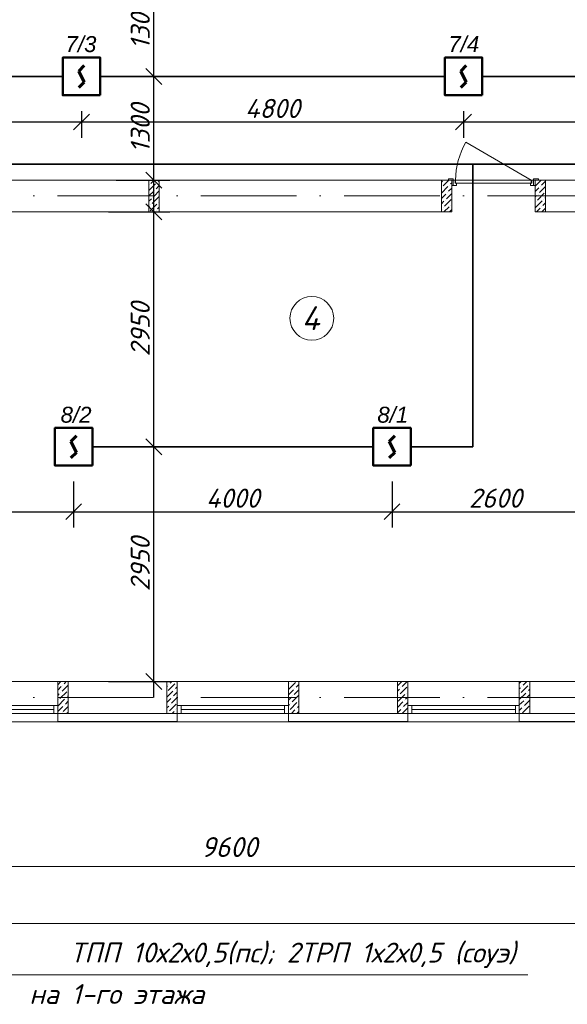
# Model space of a CAD drawing. Header units: millimetres. Extents: x 1114507 to 93926427, y 174473 to 817039.
# Tile 119 of 256: x 1744093 to 1750974, y 476147 to 488516. Entities that reach past the tile are written whole.
import ezdxf

# ---------------------------------------------------------------- set-up
doc = ezdxf.new("R2010")
doc.units = ezdxf.units.MM
doc.linetypes.add('ACAD_ISO02W100', pattern=[15, 12, -3])
doc.linetypes.add('ACAD_ISO10W100', pattern=[18, 12, -3, 0, -3])
for name, color, linetype, lineweight in [('Doors', 86, 'Continuous', 13), ('expl', 234, 'Continuous', 13), ('SHEMA', 174, 'Continuous', 25), ('размеры', 12, 'Continuous', 15)]:
    doc.layers.add(name, color=color, linetype=linetype, lineweight=lineweight)
doc.layers.add('kcd_tx', color=7, linetype='Continuous')
doc.layers.add('RAZMERNAR', color=152, linetype='Continuous')
doc.styles.get("Standard").update_dxf_attribs({"font": 'isocpeui.ttf'})
doc.styles.add('X_ISO', font='isocpeui.ttf')
doc.dimstyles.new('Санжар', dxfattribs={"dimtxt": 240, "dimasz": 200, "dimexe": 200, "dimexo": 200, "dimgap": 50, "dimtad": 1, "dimdec": 0, "dimtxsty": 'Standard', "dimblk": 'OBLIQUE', "dimcen": 2.5, "dimdle": 200, "dimclrd": 152, "dimclre": 152, "dimclrt": 152, "dimadec": 0, "dimazin": 0, "dimtfac": 1, "dimtdec": 0, "dimtmove": 0, "dimatfit": 3, "dimldrblk": 'OBLIQUE', "dimfxl": 0, "dimlwd": 0, "dimlwe": 0, "dimarcsym": 0})

# ---------------------------------------------------------------- blocks, each defined once
blk = doc.blocks.new('blokqav3mak')
at = {"lineweight": 0, "ltscale": 100}
for p, q in [((1610716, 773325), (1602966, 773325)), ((1610716, 772925), (1610716, 773325)), ((1612966, 773325), (1611766, 773325)), ((1611766, 772925), (1611766, 773325)), ((1610716, 772925), (1603366, 772925)), ((1612566, 772925), (1611766, 772925)), ((1605766, 767025), (1604366, 767025)), ((1605766, 767025), (1607266, 767025)), ((1605766, 767025), (1605766, 766625)), ((1607266, 767025), (1607266, 766625)), ((1608666, 767025), (1607266, 767025)), ((1608666, 767025), (1610166, 767025)), ((1608666, 767025), (1608666, 766625)), ((1610166, 767025), (1610166, 766625)), ((1611566, 767025), (1610166, 767025)), ((1611566, 767025), (1614136, 767025)), ((1611566, 767025), (1611566, 766625)), ((1605766, 766625), (1607266, 766625)), ((1608666, 766625), (1610166, 766625)), ((1611566, 766625), (1614266, 766625)), ((1605766, 766518), (1604366, 766518)), ((1608666, 766518), (1607266, 766518)), ((1611566, 766518), (1610166, 766518))]:
    blk.add_line(p, q, dxfattribs=at)
at = {"linetype": 'Continuous', "lineweight": 0, "ltscale": 100}
for p, q in [((1606936, 773284, 0), (1606977, 773325, 0)), ((1610608, 773251, 0), (1610682, 773325, 0)), ((1606911, 773192, 0), (1606995, 773276, 0)), ((1606919, 773267, 0), (1606919, 773267, 0)), ((1606986, 773200, 0), (1606986, 773200, 0)), ((1607003, 773217, 0), (1607041, 773255, 0)), ((1607011, 773292, 0), (1607011, 773292, 0)), ((1607028, 773309, 0), (1607041, 773322, 0)), ((1610586, 773297, 0), (1610599, 773310, 0)), ((1610586, 773162, 0), (1610667, 773243, 0)), ((1610591, 773234, 0), (1610591, 773234, 0)), ((1610675, 773184, 0), (1610716, 773225, 0)), ((1610683, 773260, 0), (1610683, 773260, 0)), ((1610700, 773276, 0), (1610716, 773292, 0)), ((1611766, 773247, 0), (1611837, 773319, 0)), ((1611766, 773180, 0), (1611812, 773226, 0)), ((1611821, 773167, 0), (1611896, 773243, 0)), ((1611829, 773243, 0), (1611829, 773243, 0)), ((1611846, 773260, 0), (1611896, 773310, 0)), ((1606911, 773125, 0), (1606969, 773183, 0)), ((1606911, 773058, 0), (1606944, 773090, 0)), ((1606953, 773031, 0), (1607037, 773116, 0)), ((1606961, 773107, 0), (1606961, 773107, 0)), ((1606978, 773124, 0), (1607041, 773188, 0)), ((1610586, 773095, 0), (1610641, 773150, 0)), ((1610625, 772999, 0), (1610709, 773083, 0)), ((1610650, 773091, 0), (1610716, 773158, 0)), ((1610658, 773167, 0), (1610658, 773167, 0)), ((1611766, 773113, 0), (1611787, 773133, 0)), ((1611795, 773074, 0), (1611880, 773159, 0)), ((1611804, 773150, 0), (1611804, 773150, 0)), ((1611871, 773083, 0), (1611871, 773083, 0)), ((1611888, 773100, 0), (1611896, 773108, 0)), ((1611896, 773175, 0), (1611896, 773175, 0)), ((1606911, 772990, 0), (1606919, 772998, 0)), ((1606927, 772939, 0), (1607011, 773023, 0)), ((1606936, 773015, 0), (1606936, 773015, 0)), ((1607020, 772964, 0), (1607041, 772986, 0)), ((1607028, 773040, 0), (1607028, 773040, 0)), ((1610586, 773028, 0), (1610616, 773058, 0)), ((1610586, 772960, 0), (1610591, 772965, 0)), ((1610608, 772982, 0), (1610608, 772982, 0)), ((1610618, 772925, 0), (1610683, 772990, 0)), ((1610633, 773074, 0), (1610633, 773074, 0)), ((1610692, 772931, 0), (1610716, 772956, 0)), ((1610700, 773007, 0), (1610700, 773007, 0)), ((1611770, 772982, 0), (1611854, 773066, 0)), ((1611778, 773058, 0), (1611778, 773058, 0)), ((1611781, 772925, 0), (1611829, 772973, 0)), ((1611846, 772990, 0), (1611846, 772990, 0)), ((1611848, 772925, 0), (1611896, 772973, 0)), ((1611863, 773007, 0), (1611896, 773041, 0)), ((1606981, 772925, 0), (1606986, 772930, 0)), ((1607003, 772947, 0), (1607003, 772947, 0)), ((1605766, 766985, 0), (1605807, 767025, 0)), ((1605845, 766996, 0), (1605874, 767025, 0)), ((1607178, 767004, 0), (1607198, 767025, 0)), ((1608695, 767021, 0), (1608699, 767025, 0)), ((1610036, 766971, 0), (1610087, 767021, 0)), ((1610095, 766962, 0), (1610158, 767025, 0)), ((1611566, 767000, 0), (1611591, 767025, 0)), ((1611613, 766979, 0), (1611659, 767025, 0)), ((1605766, 766917, 0), (1605811, 766962, 0)), ((1605794, 766811, 0), (1605879, 766895, 0)), ((1605820, 766903, 0), (1605896, 766980, 0)), ((1605828, 766979, 0), (1605828, 766979, 0)), ((1605895, 766912, 0), (1605895, 766912, 0)), ((1607136, 766963, 0), (1607144, 766971, 0)), ((1607136, 766828, 0), (1607211, 766903, 0)), ((1607152, 766912, 0), (1607237, 766996, 0)), ((1607161, 766987, 0), (1607161, 766987, 0)), ((1607220, 766844, 0), (1607266, 766891, 0)), ((1607228, 766920, 0), (1607228, 766920, 0)), ((1607245, 766937, 0), (1607266, 766958, 0)), ((1607253, 767013, 0), (1607253, 767013, 0)), ((1608666, 766858, 0), (1608729, 766920, 0)), ((1608670, 766929, 0), (1608754, 767013, 0)), ((1608678, 767004, 0), (1608678, 767004, 0)), ((1608737, 766861, 0), (1608796, 766920, 0)), ((1608746, 766937, 0), (1608746, 766937, 0)), ((1608762, 766954, 0), (1608796, 766988, 0)), ((1610036, 766903, 0), (1610061, 766929, 0)), ((1610070, 766870, 0), (1610154, 766954, 0)), ((1610078, 766945, 0), (1610078, 766945, 0)), ((1610163, 766895, 0), (1610166, 766899, 0)), ((1611566, 766933, 0), (1611579, 766945, 0)), ((1611587, 766886, 0), (1611672, 766971, 0)), ((1611596, 766962, 0), (1611596, 766962, 0)), ((1611663, 766895, 0), (1611663, 766895, 0)), ((1611680, 766912, 0), (1611696, 766928, 0)), ((1611688, 766987, 0), (1611688, 766987, 0)), ((1605766, 766850, 0), (1605786, 766870, 0)), ((1605769, 766718, 0), (1605853, 766802, 0)), ((1605778, 766794, 0), (1605778, 766794, 0)), ((1605803, 766886, 0), (1605803, 766886, 0)), ((1605862, 766743, 0), (1605896, 766778, 0)), ((1605870, 766819, 0), (1605870, 766819, 0)), ((1605887, 766836, 0), (1605896, 766845, 0)), ((1607136, 766761, 0), (1607186, 766811, 0)), ((1607194, 766752, 0), (1607266, 766824, 0)), ((1607203, 766828, 0), (1607203, 766828, 0)), ((1608666, 766790, 0), (1608703, 766828, 0)), ((1608712, 766769, 0), (1608796, 766853, 0)), ((1608720, 766844, 0), (1608720, 766844, 0)), ((1608788, 766777, 0), (1608788, 766777, 0)), ((1610036, 766701, 0), (1610104, 766769, 0)), ((1610045, 766777, 0), (1610129, 766861, 0)), ((1610053, 766853, 0), (1610053, 766853, 0)), ((1610120, 766785, 0), (1610120, 766785, 0)), ((1610137, 766802, 0), (1610166, 766831, 0)), ((1610146, 766878, 0), (1610146, 766878, 0)), ((1611566, 766798, 0), (1611646, 766878, 0)), ((1611566, 766731, 0), (1611621, 766785, 0)), ((1611571, 766870, 0), (1611571, 766870, 0)), ((1611629, 766726, 0), (1611696, 766793, 0)), ((1611638, 766802, 0), (1611638, 766802, 0)), ((1611655, 766819, 0), (1611696, 766861, 0)), ((1605766, 766648, 0), (1605828, 766710, 0)), ((1605836, 766651, 0), (1605896, 766711, 0)), ((1605845, 766726, 0), (1605845, 766726, 0)), ((1607136, 766694, 0), (1607161, 766718, 0)), ((1607169, 766659, 0), (1607253, 766743, 0)), ((1607178, 766735, 0), (1607178, 766735, 0)), ((1607203, 766625, 0), (1607228, 766651, 0)), ((1607245, 766668, 0), (1607245, 766668, 0)), ((1607262, 766684, 0), (1607266, 766689, 0)), ((1608666, 766723, 0), (1608678, 766735, 0)), ((1608670, 766659, 0), (1608670, 766659, 0)), ((1608687, 766676, 0), (1608771, 766760, 0)), ((1608695, 766752, 0), (1608695, 766752, 0)), ((1608703, 766625, 0), (1608746, 766668, 0)), ((1608762, 766684, 0), (1608762, 766684, 0)), ((1608770, 766625, 0), (1608796, 766651, 0)), ((1608779, 766701, 0), (1608796, 766718, 0)), ((1610036, 766634, 0), (1610078, 766676, 0)), ((1610095, 766625, 0), (1610166, 766697, 0)), ((1610095, 766693, 0), (1610095, 766693, 0)), ((1610112, 766710, 0), (1610166, 766764, 0)), ((1611566, 766663, 0), (1611596, 766693, 0)), ((1611604, 766634, 0), (1611688, 766718, 0)), ((1611613, 766710, 0), (1611613, 766710, 0)), ((1605820, 766634, 0), (1605820, 766634, 0)), ((1605878, 766625, 0), (1605895, 766642, 0)), ((1607152, 766642, 0), (1607152, 766642, 0)), ((1610163, 766625, 0), (1610163, 766625, 0)), ((1611663, 766625, 0), (1611663, 766625, 0)), ((1611680, 766642, 0), (1611680, 766642, 0))]:
    blk.add_line(p, q, dxfattribs=at)
at = {"color": 1, "linetype": 'ACAD_ISO10W100', "lineweight": 0, "ltscale": 100}
for p, q in [((1626766, 773125), (1599766, 773125)), ((1626766, 766825), (1599766, 766825))]:
    blk.add_line(p, q, dxfattribs=at)
at = {"color": 5, "lineweight": 0}
for p, q in [((1605716, 766725), (1604416, 766725)), ((1605716, 766675), (1604416, 766675)), ((1605766, 766725), (1605716, 766725)), ((1605716, 766725), (1605716, 766625)), ((1605766, 766625), (1605766, 766725)), ((1607266, 766725), (1607316, 766725)), ((1607266, 766625), (1607266, 766725)), ((1608616, 766725), (1607316, 766725)), ((1607316, 766725), (1607316, 766625)), ((1608616, 766675), (1607316, 766675)), ((1608666, 766725), (1608616, 766725)), ((1608616, 766725), (1608616, 766625)), ((1608666, 766625), (1608666, 766725)), ((1610166, 766725), (1610216, 766725)), ((1610166, 766625), (1610166, 766725)), ((1611516, 766725), (1610216, 766725)), ((1610216, 766725), (1610216, 766625)), ((1611516, 766675), (1610216, 766675)), ((1611566, 766725), (1611516, 766725)), ((1611516, 766725), (1611516, 766625)), ((1611566, 766625), (1611566, 766725)), ((1605716, 766625), (1604416, 766625)), ((1605716, 766625), (1605766, 766625)), ((1607316, 766625), (1607266, 766625)), ((1608616, 766625), (1607316, 766625)), ((1608616, 766625), (1608666, 766625)), ((1610216, 766625), (1610166, 766625)), ((1611516, 766625), (1610216, 766625)), ((1611516, 766625), (1611566, 766625))]:
    blk.add_line(p, q, dxfattribs=at)
at = {"color": 252, "lineweight": 0, "ltscale": 100}
for p, q in [((1605766, 766625), (1605766, 766518)), ((1607266, 766625), (1607266, 766518)), ((1608666, 766625), (1608666, 766518)), ((1610166, 766625), (1610166, 766518)), ((1611566, 766625), (1611566, 766518)), ((1605766, 766518), (1607266, 766518)), ((1608666, 766518), (1610166, 766518)), ((1611566, 766518), (1614266, 766518))]:
    blk.add_line(p, q, dxfattribs=at)
at = {"color": 32, "lineweight": 0, "ltscale": 100}
for p, q in [((1605766, 766525), (1607266, 766525)), ((1608666, 766525), (1610166, 766525)), ((1611566, 766525), (1614266, 766525))]:
    blk.add_line(p, q, dxfattribs=at)
at = {"layer": 'Doors', "lineweight": 0}
for p, q in [((1611716, 773325), (1610894, 773800)), ((1610736, 773340), (1610676, 773340)), ((1610676, 773340), (1610676, 773325)), ((1610676, 773325), (1610736, 773325)), ((1610736, 773325), (1610716, 773325)), ((1610716, 773325), (1610716, 773255)), ((1610736, 773325), (1610736, 773340)), ((1610736, 773255), (1610736, 773325)), ((1610736, 773325), (1610761, 773325)), ((1610736, 773255), (1610736, 773325)), ((1610761, 773325), (1610761, 773285)), ((1611716, 773325), (1610766, 773325)), ((1610766, 773325), (1610766, 773285)), ((1611716, 773285), (1611716, 773325)), ((1611746, 773325), (1611721, 773325)), ((1611721, 773325), (1611721, 773285)), ((1611806, 773340), (1611746, 773340)), ((1611746, 773340), (1611746, 773325)), ((1611746, 773255), (1611746, 773325)), ((1611746, 773255), (1611746, 773325)), ((1611746, 773325), (1611766, 773325)), ((1611746, 773325), (1611806, 773325)), ((1611766, 773325), (1611766, 773255)), ((1611806, 773325), (1611806, 773340)), ((1610716, 773255), (1610736, 773255)), ((1610776, 773255), (1610736, 773255)), ((1610761, 773285), (1610776, 773285)), ((1610766, 773285), (1611716, 773285)), ((1610776, 773285), (1610776, 773255)), ((1611706, 773285), (1611706, 773255)), ((1611721, 773285), (1611706, 773285)), ((1611706, 773255), (1611746, 773255)), ((1611766, 773255), (1611746, 773255))]:
    blk.add_line(p, q, dxfattribs=at)
blk.add_arc((1611716, 773325), 950, 150, 180, dxfattribs=at)
at = {"layer": 'RAZMERNAR', "lineweight": 0, "ltscale": 100}
for p, q in [((1612916, 764701), (1603016, 764701)), ((1626916, 763987), (1599616, 763987))]:
    blk.add_line(p, q, dxfattribs=at)
at = {"layer": 'размеры', "lineweight": 0, "ltscale": 5}
for p, q in [((1607041, 773325), (1606911, 773325)), ((1606911, 773325), (1606911, 772925)), ((1607041, 772925), (1607041, 773325)), ((1610586, 773325), (1610716, 773325)), ((1610586, 772925), (1610586, 773325)), ((1610716, 773325), (1610716, 772925)), ((1611896, 773325), (1611766, 773325)), ((1611766, 773325), (1611766, 772925)), ((1611896, 772925), (1611896, 773325)), ((1606911, 772925), (1607041, 772925)), ((1610716, 772925), (1610586, 772925)), ((1611766, 772925), (1611896, 772925)), ((1605896, 767025), (1605766, 767025)), ((1605766, 767025), (1605766, 766625)), ((1605896, 766625), (1605896, 767025)), ((1607266, 767025), (1607136, 767025)), ((1607136, 767025), (1607136, 766625)), ((1607266, 766625), (1607266, 767025)), ((1608796, 767025), (1608666, 767025)), ((1608666, 767025), (1608666, 766625)), ((1608796, 766625), (1608796, 767025)), ((1610166, 767025), (1610036, 767025)), ((1610036, 767025), (1610036, 766625)), ((1610166, 766625), (1610166, 767025)), ((1611696, 767025), (1611566, 767025)), ((1611566, 767025), (1611566, 766625)), ((1611696, 766625), (1611696, 767025)), ((1605766, 766625), (1605896, 766625)), ((1607136, 766625), (1607266, 766625)), ((1608666, 766625), (1608796, 766625)), ((1610036, 766625), (1610166, 766625)), ((1611566, 766625), (1611696, 766625))]:
    blk.add_line(p, q, dxfattribs=at)
at = {"layer": 'RAZMERNAR', "lineweight": 0}
blk.add_text('9600', height=250, dxfattribs=at).set_placement((1607567, 764821))
blk = doc.blocks.new('Дым.датчик')
at = {"color": 5, "lineweight": 60}
for p, q in [((48, 181), (-44, 91)), ((-44, 91), (46, -92)), ((46, -92), (-44, -182))]:
    blk.add_line(p, q, dxfattribs=at)
at = {"color": 5, "lineweight": 50}
blk.add_lwpolyline([(-310, 309), (312, 309), (312, -315), (-310, -315)], close=True, dxfattribs=at)
blk = doc.blocks.new('_Oblique')
at = {"color": 0, "linetype": 'ByBlock', "lineweight": -2}
blk.add_line((-0.5, -0.5), (0.5, 0.5), dxfattribs=at)
blk = doc.blocks.new('*D2000')
at = {"layer": 'Defpoints', "color": 0, "lineweight": 40, "ltscale": 100, "transparency": 16777216}
for p in [(1744771, 482915), (1748771, 482915), (1748771, 482335)]:
    blk.add_point(p, dxfattribs=at)
at = {"layer": 'kcd_tx', "color": 152, "ltscale": 100, "transparency": 16777216}
for p, q in [((1744771, 482715), (1744771, 482135)), ((1748771, 482715), (1748771, 482135)), ((1744571, 482335), (1748971, 482335))]:
    blk.add_line(p, q, dxfattribs=at)
at = {"layer": 'kcd_tx', "color": 152, "ltscale": 100, "transparency": 16777216, "xscale": 200, "yscale": 200, "zscale": 200, "rotation": 180}
blk.add_blockref('_Oblique', (1744771, 482335), dxfattribs=at)
at = {"layer": 'kcd_tx', "color": 152, "ltscale": 100, "transparency": 16777216, "xscale": 200, "yscale": 200, "zscale": 200}
blk.add_blockref('_Oblique', (1748771, 482335), dxfattribs=at)
at = {"layer": 'kcd_tx', "color": 152, "lineweight": 35, "ltscale": 100, "transparency": 16777216, "insert": (1746771, 482505), "char_height": 240, "attachment_point": 5}
blk.add_mtext('4000', dxfattribs=at)
blk = doc.blocks.new('*D1987')
at = {"layer": 'Defpoints', "color": 0, "lineweight": 40, "ltscale": 100, "transparency": 16777216}
for p in [(1748771, 482915), (1751371, 482915), (1751371, 482335)]:
    blk.add_point(p, dxfattribs=at)
at = {"layer": 'kcd_tx', "color": 152, "ltscale": 100, "transparency": 16777216}
for p, q in [((1748771, 482715), (1748771, 482135)), ((1751371, 482715), (1751371, 482135)), ((1748571, 482335), (1751571, 482335))]:
    blk.add_line(p, q, dxfattribs=at)
at = {"layer": 'kcd_tx', "color": 152, "ltscale": 100, "transparency": 16777216, "xscale": 200, "yscale": 200, "zscale": 200, "rotation": 180}
blk.add_blockref('_Oblique', (1748771, 482335), dxfattribs=at)
at = {"layer": 'kcd_tx', "color": 152, "ltscale": 100, "transparency": 16777216, "xscale": 200, "yscale": 200, "zscale": 200}
blk.add_blockref('_Oblique', (1751371, 482335), dxfattribs=at)
at = {"layer": 'kcd_tx', "color": 152, "lineweight": 35, "ltscale": 100, "transparency": 16777216, "insert": (1750071, 482505), "char_height": 240, "attachment_point": 5}
blk.add_mtext('2600', dxfattribs=at)
blk = doc.blocks.new('*D1988')
at = {"layer": 'Defpoints', "color": 0, "lineweight": 40, "ltscale": 100, "transparency": 16777216}
for p in [(1742171, 482915), (1744771, 482915), (1744771, 482335)]:
    blk.add_point(p, dxfattribs=at)
at = {"layer": 'kcd_tx', "color": 152, "ltscale": 100, "transparency": 16777216}
for p, q in [((1742171, 482715), (1742171, 482135)), ((1744771, 482715), (1744771, 482135)), ((1741971, 482335), (1744971, 482335))]:
    blk.add_line(p, q, dxfattribs=at)
at = {"layer": 'kcd_tx', "color": 152, "ltscale": 100, "transparency": 16777216, "xscale": 200, "yscale": 200, "zscale": 200, "rotation": 180}
blk.add_blockref('_Oblique', (1742171, 482335), dxfattribs=at)
at = {"layer": 'kcd_tx', "color": 152, "ltscale": 100, "transparency": 16777216, "xscale": 200, "yscale": 200, "zscale": 200}
blk.add_blockref('_Oblique', (1744771, 482335), dxfattribs=at)
at = {"layer": 'kcd_tx', "color": 152, "lineweight": 35, "ltscale": 100, "transparency": 16777216, "insert": (1743471, 482505), "char_height": 240, "attachment_point": 5}
blk.add_mtext('2600', dxfattribs=at)
blk = doc.blocks.new('*D2001')
at = {"layer": 'Defpoints', "color": 0, "lineweight": 40, "ltscale": 100, "transparency": 16777216}
for p in [(1745007, 486101), (1745778, 486101), (1745007, 483151)]:
    blk.add_point(p, dxfattribs=at)
at = {"layer": 'kcd_tx', "color": 152, "ltscale": 100, "transparency": 16777216}
for p, q in [((1745778, 482951), (1745778, 486301)), ((1745207, 486101), (1745978, 486101)), ((1745207, 483151), (1745978, 483151))]:
    blk.add_line(p, q, dxfattribs=at)
at = {"layer": 'kcd_tx', "color": 152, "ltscale": 100, "transparency": 16777216, "xscale": 200, "yscale": 200, "zscale": 200}
for p, rotation in [((1745778, 486101), 90), ((1745778, 483151), 270)]:
    blk.add_blockref('_Oblique', p, dxfattribs=dict(at, rotation=rotation))
at = {"layer": 'kcd_tx', "color": 152, "lineweight": 35, "ltscale": 100, "transparency": 16777216, "insert": (1745608, 484626), "char_height": 240, "attachment_point": 5, "rotation": 90}
blk.add_mtext('2950', dxfattribs=at)
blk = doc.blocks.new('*D1989')
at = {"layer": 'Defpoints', "color": 0, "lineweight": 40, "ltscale": 100, "transparency": 16777216}
for p in [(1745007, 483151), (1745778, 483151), (1745007, 480201)]:
    blk.add_point(p, dxfattribs=at)
at = {"layer": 'kcd_tx', "color": 152, "ltscale": 100, "transparency": 16777216}
for p, q in [((1745778, 480001), (1745778, 483351)), ((1745207, 483151), (1745978, 483151)), ((1745207, 480201), (1745978, 480201))]:
    blk.add_line(p, q, dxfattribs=at)
at = {"layer": 'kcd_tx', "color": 152, "ltscale": 100, "transparency": 16777216, "xscale": 200, "yscale": 200, "zscale": 200}
for p, rotation in [((1745778, 483151), 90), ((1745778, 480201), 270)]:
    blk.add_blockref('_Oblique', p, dxfattribs=dict(at, rotation=rotation))
at = {"layer": 'kcd_tx', "color": 152, "lineweight": 35, "ltscale": 100, "transparency": 16777216, "insert": (1745608, 481676), "char_height": 240, "attachment_point": 5, "rotation": 90}
blk.add_mtext('2950', dxfattribs=at)
blk = doc.blocks.new('*D1974')
at = {"layer": 'Defpoints', "color": 0, "lineweight": 40, "ltscale": 100, "transparency": 16777216}
for p in [(1740070, 487567), (1744870, 487567), (1744870, 487231)]:
    blk.add_point(p, dxfattribs=at)
at = {"layer": 'kcd_tx', "color": 152, "ltscale": 100, "transparency": 16777216}
for p, q in [((1740070, 487367), (1740070, 487031)), ((1744870, 487367), (1744870, 487031)), ((1739870, 487231), (1745070, 487231))]:
    blk.add_line(p, q, dxfattribs=at)
at = {"layer": 'kcd_tx', "color": 152, "ltscale": 100, "transparency": 16777216, "xscale": 200, "yscale": 200, "zscale": 200, "rotation": 180}
blk.add_blockref('_Oblique', (1740070, 487231), dxfattribs=at)
at = {"layer": 'kcd_tx', "color": 152, "ltscale": 100, "transparency": 16777216, "xscale": 200, "yscale": 200, "zscale": 200}
blk.add_blockref('_Oblique', (1744870, 487231), dxfattribs=at)
at = {"layer": 'kcd_tx', "color": 152, "lineweight": 35, "ltscale": 100, "transparency": 16777216, "insert": (1742470, 487401), "char_height": 240, "attachment_point": 5}
blk.add_mtext('4800', dxfattribs=at)
blk = doc.blocks.new('*D1975')
at = {"layer": 'Defpoints', "color": 0, "lineweight": 40, "ltscale": 100, "transparency": 16777216}
for p in [(1744870, 487567), (1749670, 487567), (1749670, 487231)]:
    blk.add_point(p, dxfattribs=at)
at = {"layer": 'kcd_tx', "color": 152, "ltscale": 100, "transparency": 16777216}
for p, q in [((1744870, 487367), (1744870, 487031)), ((1749670, 487367), (1749670, 487031)), ((1744670, 487231), (1749870, 487231))]:
    blk.add_line(p, q, dxfattribs=at)
at = {"layer": 'kcd_tx', "color": 152, "ltscale": 100, "transparency": 16777216, "xscale": 200, "yscale": 200, "zscale": 200, "rotation": 180}
blk.add_blockref('_Oblique', (1744870, 487231), dxfattribs=at)
at = {"layer": 'kcd_tx', "color": 152, "ltscale": 100, "transparency": 16777216, "xscale": 200, "yscale": 200, "zscale": 200}
blk.add_blockref('_Oblique', (1749670, 487231), dxfattribs=at)
at = {"layer": 'kcd_tx', "color": 152, "lineweight": 35, "ltscale": 100, "transparency": 16777216, "insert": (1747270, 487401), "char_height": 240, "attachment_point": 5}
blk.add_mtext('4800', dxfattribs=at)
blk = doc.blocks.new('*D1976')
at = {"layer": 'Defpoints', "color": 0, "lineweight": 40, "ltscale": 100, "transparency": 16777216}
for p in [(1749670, 487567), (1754470, 487567), (1754470, 487231)]:
    blk.add_point(p, dxfattribs=at)
at = {"layer": 'kcd_tx', "color": 152, "ltscale": 100, "transparency": 16777216}
for p, q in [((1749670, 487367), (1749670, 487031)), ((1754470, 487367), (1754470, 487031)), ((1749470, 487231), (1754670, 487231))]:
    blk.add_line(p, q, dxfattribs=at)
at = {"layer": 'kcd_tx', "color": 152, "ltscale": 100, "transparency": 16777216, "xscale": 200, "yscale": 200, "zscale": 200, "rotation": 180}
blk.add_blockref('_Oblique', (1749670, 487231), dxfattribs=at)
at = {"layer": 'kcd_tx', "color": 152, "ltscale": 100, "transparency": 16777216, "xscale": 200, "yscale": 200, "zscale": 200}
blk.add_blockref('_Oblique', (1754470, 487231), dxfattribs=at)
at = {"layer": 'kcd_tx', "color": 152, "lineweight": 35, "ltscale": 100, "transparency": 16777216, "insert": (1752070, 487401), "char_height": 240, "attachment_point": 5}
blk.add_mtext('4800', dxfattribs=at)
blk = doc.blocks.new('*D1972')
at = {"layer": 'Defpoints', "color": 0, "lineweight": 40, "ltscale": 100, "transparency": 16777216}
for p in [(1745106, 489101), (1745778, 489101), (1745106, 487803)]:
    blk.add_point(p, dxfattribs=at)
at = {"layer": 'kcd_tx', "color": 152, "ltscale": 100, "transparency": 16777216}
for p, q in [((1745778, 487603), (1745778, 489301)), ((1745306, 489101), (1745978, 489101)), ((1745306, 487803), (1745978, 487803))]:
    blk.add_line(p, q, dxfattribs=at)
at = {"layer": 'kcd_tx', "color": 152, "ltscale": 100, "transparency": 16777216, "xscale": 200, "yscale": 200, "zscale": 200}
for p, rotation in [((1745778, 489101), 90), ((1745778, 487803), 270)]:
    blk.add_blockref('_Oblique', p, dxfattribs=dict(at, rotation=rotation))
at = {"layer": 'kcd_tx', "color": 152, "lineweight": 35, "ltscale": 100, "transparency": 16777216, "insert": (1745608, 488452), "char_height": 240, "attachment_point": 5, "rotation": 90}
blk.add_mtext('1300', dxfattribs=at)
blk = doc.blocks.new('*D1973')
at = {"layer": 'Defpoints', "color": 0, "lineweight": 40, "ltscale": 100, "transparency": 16777216}
for p in [(1745106, 487803), (1745778, 487803), (1745106, 486501)]:
    blk.add_point(p, dxfattribs=at)
at = {"layer": 'kcd_tx', "color": 152, "ltscale": 100, "transparency": 16777216}
for p, q in [((1745778, 486301), (1745778, 488003)), ((1745306, 487803), (1745978, 487803)), ((1745306, 486501), (1745978, 486501))]:
    blk.add_line(p, q, dxfattribs=at)
at = {"layer": 'kcd_tx', "color": 152, "ltscale": 100, "transparency": 16777216, "xscale": 200, "yscale": 200, "zscale": 200}
for p, rotation in [((1745778, 487803), 90), ((1745778, 486501), 270)]:
    blk.add_blockref('_Oblique', p, dxfattribs=dict(at, rotation=rotation))
at = {"layer": 'kcd_tx', "color": 152, "lineweight": 35, "ltscale": 100, "transparency": 16777216, "insert": (1745608, 487152), "char_height": 240, "attachment_point": 5, "rotation": 90}
blk.add_mtext('1300', dxfattribs=at)

msp = doc.modelspace()

# ---------------------------------------------------------------- linework, layer by layer
at = {"color": 5, "lineweight": 35, "ltscale": 100}
for p, q in [((1744634.6, 487803.3), (1740306.1, 487803.3)), ((1749434.6, 487803.3), (1745106.1, 487803.3)), ((1754234.6, 487803.3), (1749906.1, 487803.3)), ((1763784.7, 486701.2), (1741456.2, 486701.2)), ((1749784.7, 483151.2), (1749784.7, 486701.2)), ((1748535.5, 483151.2), (1745007, 483151.2)), ((1749784.7, 483151.2), (1749007, 483151.2))]:
    msp.add_line(p, q, dxfattribs=at)
at = {"color": 0, "lineweight": 15}
msp.add_line((1743865.8, 476516.9), (1750479, 476516.9), dxfattribs=at)
at = {"layer": 'expl', "lineweight": 0}
msp.add_circle((1747763.6, 484764.7), 275.1, dxfattribs=at)

# ---------------------------------------------------------------- block references
at = {"color": 0}
msp.add_blockref('blokqav3mak', (138804.9, -286823.9), dxfattribs=at)
at = {"color": 5, "lineweight": 50, "xscale": 0.7574416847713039, "yscale": 0.7574416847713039, "zscale": 0.7574416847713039, "rotation": 180}
for p in [(1744871.2, 487801.2), (1749671.2, 487801.2), (1744772.1, 483149.1), (1748772.1, 483149.1)]:
    msp.add_blockref('Дым.датчик', p, dxfattribs=at)

# ---------------------------------------------------------------- texts
at = {"lineweight": 0, "insert": (1747860, 484616), "char_height": 300, "width": 349.19, "attachment_point": 9}
msp.add_mtext('4', dxfattribs=at)
at = {"color": 1, "linetype": 'ACAD_ISO02W100', "lineweight": 15, "ltscale": 70, "char_height": 250, "attachment_point": 3, "style": 'X_ISO'}
for s, insert, width in [('{\\C0;ТПП 10х2х0,5(пс); 2ТРП 1х2х0,5 (соуэ)}', (1750325.7, 476921.5), 7681.727), ('{\\C256;на 1-го этажа}', (1746412.2, 476401.1), 2743.323)]:
    msp.add_mtext(s, dxfattribs=dict(at, insert=insert, width=width))
at = {"layer": 'SHEMA', "color": 5, "ltscale": 300, "char_height": 200, "width": 1463.345, "attachment_point": 3}
for s, insert in [('{\\fArial|b0|i1|c0|p34;7\\fArial|b0|i1|c204|p34;/\\fArial|b0|i1|c0|p34;3}', (1745056.6, 488309)), ('{\\fArial|b0|i1|c0|p34;7\\fArial|b0|i1|c204|p34;/\\fArial|b0|i1|c0|p34;4}', (1749867.4, 488309)), ('{\\fArial|b0|i1|c0|p34;8\\fArial|b0|i1|c204|p34;/\\fArial|b0|i1|c0|p34;2}', (1744995.8, 483653.3)), ('{\\fArial|b0|i1|c0|p34;8\\fArial|b0|i1|c204|p34;/\\fArial|b0|i1|c0|p34;1}', (1748975.3, 483653.3))]:
    msp.add_mtext(s, dxfattribs=dict(at, insert=insert))

# ---------------------------------------------------------------- dimensions: what is measured, and where the dimension line sits
at = {"layer": 'kcd_tx', "lineweight": 35, "ltscale": 100}
for base, p1, p2, picture, middle in [((1745777.7, 489101.2), (1745106.1, 487803.3), (1745106.1, 489101.2), '*D1972', (1745607.7, 488452.3)), ((1745777.7, 487803.3), (1745106.1, 486501.2), (1745106.1, 487803.3), '*D1973', (1745607.7, 487152.3))]:
    dim = msp.add_linear_dim(base=base, p1=p1, p2=p2, angle=90, text='1300', dimstyle='Санжар', override={"dimfxl": 200, "dimtfillclr": 253, "dimlwd": 65535, "dimlwe": 65535, "dimarcsym": 2}, dxfattribs=at)
    dim.commit()
    dim.dimension.update_dxf_attribs({"geometry": picture, "text_midpoint": middle})
for base, p1, p2, picture, middle in [((1744870.3, 487231.3), (1740070.3, 487567.1), (1744870.3, 487567.1), '*D1974', (1742470.3, 487401.3)), ((1749670.3, 487231.3), (1744870.3, 487567.1), (1749670.3, 487567.1), '*D1975', (1747270.3, 487401.3)), ((1754470.3, 487231.3), (1749670.3, 487567.1), (1754470.3, 487567.1), '*D1976', (1752070.3, 487401.3)), ((1744771.2, 482335.1), (1742171.2, 482914.9), (1744771.2, 482914.9), '*D1988', (1743471.2, 482505.1)), ((1748771.2, 482335.1), (1744771.2, 482914.9), (1748771.2, 482914.9), '*D2000', (1746771.2, 482505.1)), ((1751371.2, 482335.1), (1748771.2, 482914.9), (1751371.2, 482914.9), '*D1987', (1750071.2, 482505.1))]:
    dim = msp.add_linear_dim(base=base, p1=p1, p2=p2, dimstyle='Санжар', override={"dimfxl": 200, "dimtfillclr": 253, "dimlwd": 65535, "dimlwe": 65535, "dimarcsym": 2}, dxfattribs=at)
    dim.commit()
    dim.dimension.update_dxf_attribs({"geometry": picture, "text_midpoint": middle})
for base, p1, p2, picture, middle in [((1745777.7, 486101.2), (1745007, 483151.2), (1745007, 486101.2), '*D2001', (1745607.7, 484626.2)), ((1745777.7, 483151.2), (1745007, 480201.2), (1745007, 483151.2), '*D1989', (1745607.7, 481676.2))]:
    dim = msp.add_linear_dim(base=base, p1=p1, p2=p2, angle=90, dimstyle='Санжар', override={"dimfxl": 200, "dimtfillclr": 253, "dimlwd": 65535, "dimlwe": 65535, "dimarcsym": 2}, dxfattribs=at)
    dim.commit()
    dim.dimension.update_dxf_attribs({"geometry": picture, "text_midpoint": middle})

doc.saveas('drawing.dxf')
